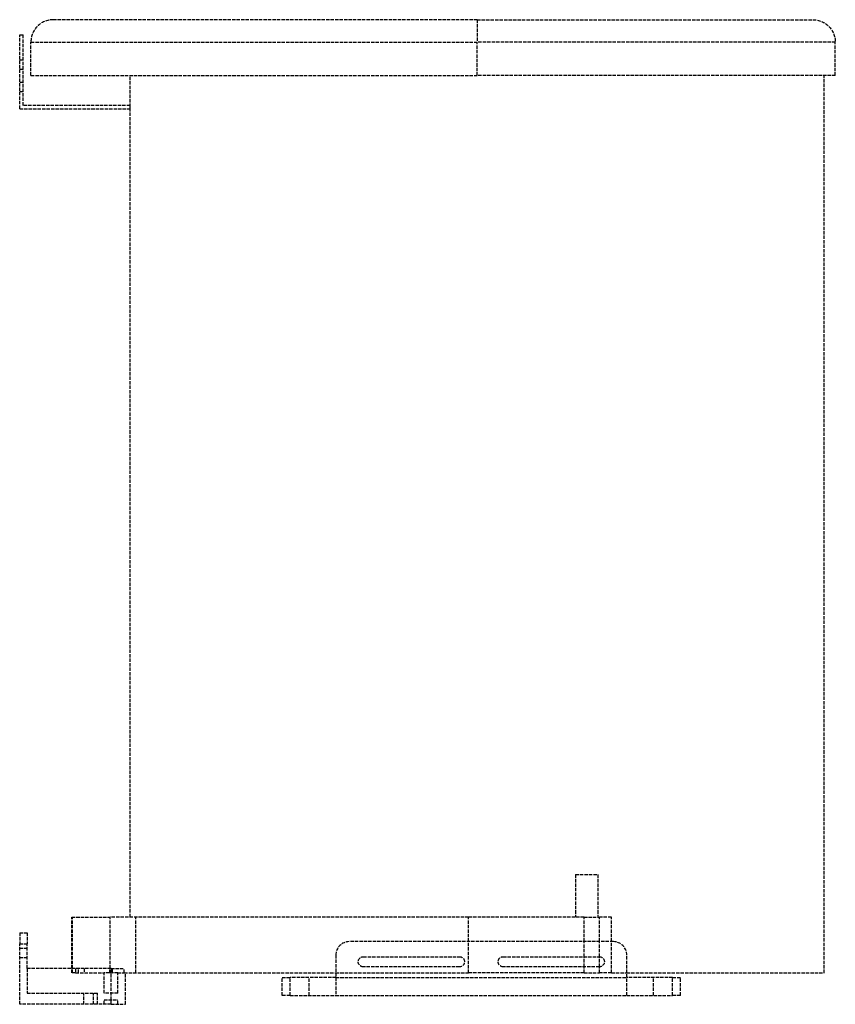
# Model space of a CAD drawing. Header units: millimetres. Extents: x 0 to 364, y 0 to 440.
import ezdxf

# ---------------------------------------------------------------- set-up
doc = ezdxf.new("R2010")
doc.units = ezdxf.units.MM
doc.header["$LTSCALE"] = 10
doc.linetypes.add('ALLCAD_Strich', pattern=[0.2, 0.15, -0.05])
doc.layers.add('BESCH_KONT_sich_schn_ansi_2d', color=40, linetype='Continuous')

msp = doc.modelspace()

# ---------------------------------------------------------------- linework, layer by layer
at = {"layer": 'BESCH_KONT_sich_schn_ansi_2d', "linetype": 'ALLCAD_Strich', "extrusion": (0, 1, -2.22045e-16)}
for p, q in [((204.4, 440), (204.4, 430)), ((204.4, 440), (15, 440)), ((204.4, 440), (354.4, 440)), ((0, 400.2), (0, 433.2)), ((0, 433.2), (1.5, 433.2)), ((1.5, 401.7), (1.5, 433.2)), ((5, 430), (204.4, 430)), ((5, 415), (5, 430)), ((364.4, 430), (204.4, 430)), ((204.4, 415), (204.4, 430)), ((364.4, 415), (364.4, 430)), ((0, 422.1), (1.5, 422.1)), ((0, 417.9), (1.5, 417.9)), ((5, 415), (204.4, 415)), ((49.4, 39), (49.4, 415)), ((364.4, 415), (204.4, 415)), ((359.4, 14), (359.4, 415)), ((0, 412.1), (1.5, 412.1)), ((0, 407.9), (1.5, 407.9)), ((49.3, 401.7), (1.5, 401.7)), ((49.3, 400.2), (49.3, 401.7)), ((0, 400.2), (49.3, 400.2)), ((248.3, 58), (258.3, 58)), ((248.3, 58), (248.3, 39)), ((258.3, 58), (258.3, 39)), ((23.3, 39), (40.37, 39)), ((23.3, 16), (23.3, 39)), ((23.57, 14), (23.57, 39)), ((200.57, 39), (40.37, 39)), ((40.37, 16), (40.37, 39)), ((51.83, 14), (51.83, 39)), ((200.57, 28), (200.57, 39)), ((252.13, 39), (200.57, 39)), ((252.13, 39), (259.06, 39)), ((252.13, 28), (252.13, 39)), ((264.37, 39), (259.06, 39)), ((259.06, 28), (259.06, 39)), ((264.37, 28), (264.37, 39)), ((0, 32), (0, 27)), ((0, 32), (3.3, 32)), ((3.3, 32), (3.3, 27)), ((0, 0), (0, 27)), ((0, 27), (3.3, 27)), ((3.3, 16), (3.3, 27)), ((265.25, 28), (147.25, 28)), ((200.57, 14), (200.57, 28)), ((252.13, 21.25), (252.13, 28)), ((259.06, 21.25), (259.06, 28)), ((264.37, 14), (264.37, 28)), ((0, 25.12), (3.3, 25.12)), ((141.25, 22), (141.25, 4)), ((0, 20.87), (3.3, 20.87)), ((153.5, 21.25), (196.5, 21.25)), ((216, 21.25), (259, 21.25)), ((252.13, 16.75), (252.13, 21.25)), ((259.06, 16.75), (259.06, 21.25)), ((271.25, 4), (271.25, 22)), ((40.8, 16), (3.3, 16)), ((3.3, 16), (3.3, 5)), ((23.3, 14), (23.3, 16)), ((24.99, 14), (23.3, 14)), ((24.99, 16), (24.99, 14)), ((24.99, 14), (37.75, 14)), ((26.34, 14), (26.34, 16)), ((28.84, 16), (28.84, 14)), ((40.2, 14), (37.75, 14)), ((37.75, 5), (37.75, 14)), ((40.2, 14), (40.2, 16)), ((40.37, 14), (40.2, 14)), ((40.37, 14), (40.37, 16)), ((40.37, 14), (41.25, 14)), ((40.8, 0), (40.8, 16)), ((40.8, 16), (46.73, 16)), ((41.25, 16), (41.25, 14)), ((43.85, 14), (41.25, 14)), ((43.85, 14), (46.73, 14)), ((43.85, 5), (43.85, 14)), ((46.73, 14), (46.73, 16)), ((46.73, 14), (141.25, 14)), ((47.3, 0), (47.3, 14)), ((141.25, 14), (200.57, 14)), ((196.5, 16.75), (153.5, 16.75)), ((252.13, 14), (200.57, 14)), ((259, 16.75), (216, 16.75)), ((252.13, 14), (252.13, 16.75)), ((252.13, 14), (259.06, 14)), ((259.06, 14), (259.06, 16.75)), ((264.37, 14), (259.06, 14)), ((264.37, 14), (271.25, 14)), ((271.25, 14), (359.4, 14)), ((117.26, 12), (120.8, 12)), ((117.26, 4), (117.26, 12)), ((141.25, 12), (120.8, 12)), ((120.8, 4), (120.8, 12)), ((129.36, 4), (129.36, 12)), ((141.25, 12), (271.25, 12)), ((291.69, 12), (271.25, 12)), ((283.14, 4), (283.14, 12)), ((291.69, 12), (295.24, 12)), ((291.69, 4), (291.69, 12)), ((295.24, 4), (295.24, 12)), ((3.3, 5), (34.8, 5)), ((28.68, 0), (28.68, 5)), ((32.93, 0), (32.93, 5)), ((34.8, 0), (34.8, 5)), ((43.85, 5), (37.75, 5)), ((40.8, 0), (0, 0)), ((7.49, 0.01), (7.49, 0)), ((7.49, 0.01), (7.49, 0)), ((7.49, 0.01), (7.49, 0.01)), ((7.49, 0.01), (7.49, 0.01)), ((7.49, 0), (7.49, 0.01)), ((7.49, 0), (7.49, 0)), ((7.49, 0), (7.49, 0)), ((7.5, 0.01), (7.5, 0.01)), ((7.5, 0.01), (7.5, 0.01)), ((7.5, 0), (7.5, 0.01)), ((7.5, 0.01), (7.5, 0.01)), ((7.5, 0.01), (7.5, 0.01)), ((7.5, 0.01), (7.5, 0)), ((7.5, 0), (7.5, 0.01)), ((7.5, 0), (7.5, 0.01)), ((7.5, 0), (7.5, 0)), ((7.5, 0), (7.5, 0)), ((7.5, 0), (7.5, 0)), ((7.5, 0), (7.5, 0)), ((7.51, 0.01), (7.51, 0)), ((7.51, 0), (7.51, 0.01)), ((7.51, 0.01), (7.51, 0)), ((7.51, 0.01), (7.51, 0.01)), ((7.51, 0.01), (7.51, 0.01)), ((7.51, 0), (7.51, 0)), ((7.51, 0), (7.51, 0)), ((37.75, 2), (43.85, 2)), ((37.75, 0), (37.75, 2)), ((40.8, 0), (47.3, 0)), ((43.85, 0), (43.85, 2)), ((120.8, 4), (117.26, 4)), ((120.8, 4), (141.25, 4)), ((141.25, 4), (271.25, 4)), ((271.25, 4), (291.69, 4)), ((295.24, 4), (291.69, 4))]:
    msp.add_line(p, q, dxfattribs=at)
at = {"layer": 'BESCH_KONT_sich_schn_ansi_2d', "linetype": 'ALLCAD_Strich'}
for centre, radius, start, end in [((15, 430), 10, 90, 180), ((147.25, 22), 6, 90, 180), ((265.25, 22), 6, 0, 90), ((7.49, 0.01), 0.00271, 360, 90), ((7.49, 0.01), 0.00116, 90, 180), ((7.49, 0), 0.00271, 270, 0), ((7.49, 0), 0.00116, 180, 270), ((7.5, 0.01), 0.00217, 270, 360), ((7.5, 0.01), 0.00217, 0, 90), ((7.51, 0.01), 0.00271, 360, 90), ((7.51, 0.01), 0.00116, 90, 180), ((7.51, 0), 0.00271, 270, 0), ((7.51, 0), 0.00116, 180, 270)]:
    msp.add_arc(centre, radius, start, end, dxfattribs=at)
at = {"layer": 'BESCH_KONT_sich_schn_ansi_2d', "linetype": 'ALLCAD_Strich', "extrusion": (0, -2.22045e-16, -1)}
for centre, radius, start, end in [((-354.4, 430), 10, 90, 180), ((-153.5, 19), 2.25, 270, 90), ((-196.5, 19), 2.25, 90, 270), ((-216, 19), 2.25, 270, 90), ((-259, 19), 2.25, 90, 270), ((-7.49, 0.01), 0.00116, 90, 180), ((-7.49, 0.01), 0.00271, 360, 90), ((-7.49, 0), 0.00116, 180, 270), ((-7.49, 0), 0.00271, 270, 0), ((-7.5, 0.01), 0.00093, 90, 180), ((-7.5, 0.01), 0.00093, 180, 270), ((-7.51, 0.01), 0.00271, 360, 90), ((-7.51, 0), 0.00271, 270, 0), ((-7.51, 0.01), 0.00116, 90, 180), ((-7.51, 0), 0.00116, 180, 270)]:
    msp.add_arc(centre, radius, start, end, dxfattribs=at)

doc.saveas('drawing.dxf')
